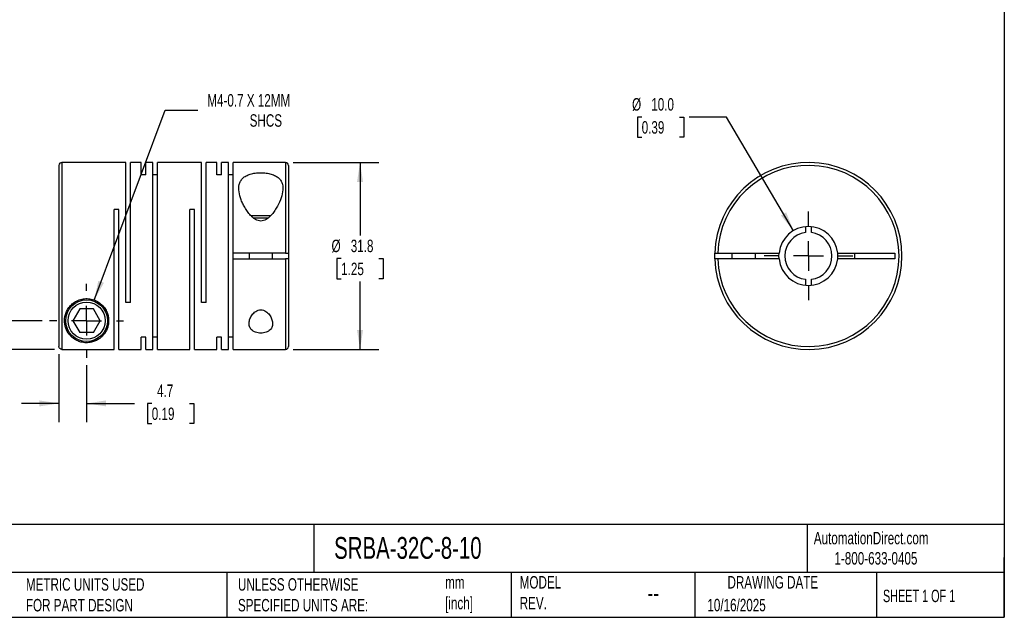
# Model space of a CAD drawing. Header units: millimetres. Extents: x 6 to 273, y 6 to 210.
# Tile 2 of 3: x 106 to 273, y 6 to 108. Entities that reach past the tile are written whole.
import ezdxf

# ---------------------------------------------------------------- set-up
doc = ezdxf.new("R2010")
doc.units = ezdxf.units.MM
doc.linetypes.add('SLD-Center', pattern=[19.05, 15.24, -1.27, 1.27, -1.27])
doc.linetypes.add('SLD-Solid', pattern=[0])
doc.layers.add('CENTER', color=40, linetype='SLD-Center')
doc.layers.add('DIMENSIONS', color=140, linetype='SLD-Solid', lineweight=25)
doc.layers.add('TEXT', color=140, linetype='SLD-Solid', lineweight=25)
doc.styles.add('SLDTEXTSTYLE0', font='TXT', dxfattribs={"width": 0.7})
doc.styles.add('SLDTEXTSTYLE1', font='TXT', dxfattribs={"width": 0.65})
doc.dimstyles.new('SLDDIMSTYLE0', dxfattribs={"dimtxt": 2.158008, "dimasz": 3.302, "dimexe": 0, "dimexo": 0.0625, "dimgap": 0.539502, "dimtad": 0, "dimtih": 1, "dimtoh": 1, "dimdec": 1, "dimrnd": 1e-09, "dimzin": 12, "dimdsep": 46, "dimtxsty": 'SLDTEXTSTYLE0', "dimsah": 1, "dimcen": 0.09, "dimadec": 0, "dimazin": 3, "dimtfac": 1, "dimtdec": 1, "dimtmove": 0, "dimatfit": 0, "dimfxl": 0, "dimfrac": 2, "dimtolj": 1, "dimtzin": 12, "dimarcsym": 0})
doc.dimstyles.new('SLDDIMSTYLE1', dxfattribs={"dimtxt": 2.158008, "dimasz": 3.302, "dimexe": 0, "dimexo": 0.0625, "dimgap": 0.539502, "dimtad": 0, "dimtih": 1, "dimtoh": 1, "dimdec": 1, "dimrnd": 1e-09, "dimzin": 12, "dimdsep": 46, "dimtxsty": 'SLDTEXTSTYLE0', "dimsah": 1, "dimcen": 0.09, "dimadec": 0, "dimazin": 3, "dimtfac": 1, "dimtdec": 1, "dimtofl": 0, "dimtmove": 0, "dimatfit": 3, "dimfxl": 0, "dimfrac": 2, "dimtolj": 1, "dimtzin": 12, "dimarcsym": 0})
doc.dimstyles.new('SLDDIMSTYLE2', dxfattribs={"dimtxt": 2.158008, "dimasz": 3.302, "dimexe": 0, "dimexo": 0.0625, "dimgap": 0.539502, "dimtad": 0, "dimtih": 1, "dimtoh": 1, "dimdec": 1, "dimrnd": 1e-09, "dimzin": 12, "dimdsep": 46, "dimtxsty": 'SLDTEXTSTYLE0', "dimsah": 1, "dimcen": 0, "dimadec": 0, "dimazin": 3, "dimtfac": 1, "dimtdec": 1, "dimtofl": 0, "dimtmove": 0, "dimatfit": 3, "dimfxl": 0, "dimfrac": 2, "dimtolj": 1, "dimtzin": 12, "dimarcsym": 0})
doc.dimstyles.new('SLDDIMSTYLE3', dxfattribs={"dimtxt": 2.158008, "dimasz": 3.302, "dimexe": 0, "dimexo": 0.0625, "dimgap": 0.539502, "dimtad": 0, "dimtih": 1, "dimtoh": 1, "dimdec": 1, "dimrnd": 1e-09, "dimzin": 4, "dimdsep": 46, "dimtxsty": 'SLDTEXTSTYLE0', "dimsah": 1, "dimcen": 0, "dimadec": 0, "dimazin": 1, "dimtfac": 1, "dimtdec": 1, "dimtofl": 0, "dimtmove": 0, "dimatfit": 3, "dimfxl": 0, "dimfrac": 2, "dimtolj": 1, "dimtzin": 12, "dimarcsym": 0})

# ---------------------------------------------------------------- blocks, each defined once
blk = doc.blocks.new('_D')
at = {"layer": 'DIMENSIONS'}
for p, q in [((112.46, 51.11), (112.46, 39.54)), ((117.16, 49.22), (117.16, 39.54)), ((112.46, 42.71), (106.11, 42.71)), ((117.16, 42.71), (125.3, 42.71)), ((128.23, 42.71), (127.5, 42.71)), ((127.5, 42.71), (127.5, 39.29)), ((134.64, 42.71), (135.37, 42.71)), ((135.37, 42.71), (135.37, 39.29)), ((127.5, 39.29), (128.23, 39.29)), ((135.37, 39.29), (134.64, 39.29))]:
    blk.add_line(p, q, dxfattribs=at)
for points in [[(112.46, 42.71), (109.16, 43.22), (109.16, 42.21)], [(117.16, 42.71), (120.46, 42.21), (120.46, 43.22)]]:
    blk.add_solid(points, dxfattribs=at)
at = {"layer": 'DIMENSIONS', "char_height": 2.117, "attachment_point": 1, "style": 'SLDTEXTSTYLE0'}
for s, insert in [('4.7', (129.13, 45.93)), ('0.19', (128.23, 42.01))]:
    blk.add_mtext(s, dxfattribs=dict(at, insert=insert))
blk = doc.blocks.new('_D_1')
at = {"layer": 'DIMENSIONS'}
for p, q in [((85.77, 63.88), (85.05, 63.88)), ((85.05, 63.88), (85.05, 60.45)), ((92.19, 63.88), (92.91, 63.88)), ((92.91, 63.88), (92.91, 60.45)), ((96.08, 63.88), (102.43, 63.88)), ((102.43, 63.88), (102.43, 56.78)), ((85.05, 60.45), (85.77, 60.45)), ((92.91, 60.45), (92.19, 60.45)), ((109.6, 56.78), (99.25, 56.78)), ((111.69, 51.88), (99.25, 51.88)), ((102.43, 51.88), (102.43, 45.53))]:
    blk.add_line(p, q, dxfattribs=at)
for points in [[(102.43, 56.78), (102.94, 60.08), (101.92, 60.08)], [(102.43, 51.88), (101.92, 48.58), (102.94, 48.58)]]:
    blk.add_solid(points, dxfattribs=at)
at = {"layer": 'DIMENSIONS', "char_height": 2.117, "attachment_point": 1, "style": 'SLDTEXTSTYLE0'}
for s, insert in [('4.9', (86.67, 67.09)), ('0.19', (85.77, 63.17))]:
    blk.add_mtext(s, dxfattribs=dict(at, insert=insert))
blk = doc.blocks.new('_D_2')
at = {"layer": 'DIMENSIONS'}
for p, q in [((152.23, 83.68), (166.78, 83.68)), ((163.61, 83.68), (163.61, 71.25)), ((160.4, 67.34), (159.68, 67.34)), ((159.68, 67.34), (159.68, 63.91)), ((166.82, 67.34), (167.54, 67.34)), ((167.54, 67.34), (167.54, 63.91)), ((159.68, 63.91), (160.4, 63.91)), ((167.54, 63.91), (166.82, 63.91)), ((163.61, 51.88), (163.61, 63.43)), ((152.23, 51.88), (166.78, 51.88))]:
    blk.add_line(p, q, dxfattribs=at)
for points in [[(163.61, 83.68), (163.1, 80.37), (164.12, 80.37)], [(163.61, 51.88), (164.12, 55.18), (163.1, 55.18)]]:
    blk.add_solid(points, dxfattribs=at)
at = {"layer": 'DIMENSIONS', "char_height": 2.117, "attachment_point": 1, "style": 'SLDTEXTSTYLE0'}
for s, insert in [('%%c', (158.77, 70.55)), ('31.8', (162.03, 70.55)), ('1.25', (160.4, 66.64))]:
    blk.add_mtext(s, dxfattribs=dict(at, insert=insert))
blk = doc.blocks.new('_D_3')
at = {"layer": 'DIMENSIONS'}
for p, q in [((118.47, 60.29), (130.52, 92.58)), ((130.52, 92.58), (136.08, 92.58))]:
    blk.add_line(p, q, dxfattribs=at)
blk.add_solid([(118.47, 60.29), (120.1, 63.21), (119.15, 63.56)], dxfattribs=at)
at = {"layer": 'DIMENSIONS', "attachment_point": 1, "style": 'SLDTEXTSTYLE0'}
for s, insert, char_height in [('M4-0.7 X 12MM', (137.66, 95.3), 2.1167), ('SHCS', (144.86, 91.87), 2.117)]:
    blk.add_mtext(s, dxfattribs=dict(at, insert=insert, char_height=char_height))
blk = doc.blocks.new('SW_CENTERMARKSYMBOL_0')
at = {"layer": 'CENTER', "color": 0}
for p, q in [((0, 5.08), (0, 6.29)), ((0, 0), (0, 2.54)), ((-5.08, 0), (-6.29, 0)), ((0, 0), (-2.54, 0)), ((0, 0), (0, -2.54)), ((0, 0), (2.54, 0)), ((5.08, 0), (6.29, 0)), ((0, -5.08), (0, -6.29))]:
    blk.add_line(p, q, dxfattribs=at)
blk = doc.blocks.new('_D_4')
at = {"layer": 'DIMENSIONS'}
for p, q in [((211.45, 91.4), (210.73, 91.4)), ((210.73, 91.4), (210.73, 87.97)), ((217.86, 91.4), (218.59, 91.4)), ((218.59, 91.4), (218.59, 87.97)), ((225.84, 91.4), (219.49, 91.4)), ((237.23, 72.08), (225.84, 91.4)), ((210.73, 87.97), (211.45, 87.97)), ((218.59, 87.97), (217.86, 87.97))]:
    blk.add_line(p, q, dxfattribs=at)
blk.add_solid([(237.23, 72.08), (235.99, 75.19), (235.11, 74.67)], dxfattribs=at)
at = {"layer": 'DIMENSIONS', "char_height": 2.117, "attachment_point": 1, "style": 'SLDTEXTSTYLE0'}
for s, insert in [('%%c', (209.82, 94.61)), ('10.0', (213.08, 94.61)), ('0.39', (211.45, 90.7))]:
    blk.add_mtext(s, dxfattribs=dict(at, insert=insert))
blk = doc.blocks.new('SW_CENTERMARKSYMBOL_1')
at = {"layer": 'CENTER', "color": 0}
for p, q in [((0, 5.08), (0, 7.54)), ((0, 0), (0, 2.54)), ((-5.08, 0), (-7.54, 0)), ((0, 0), (-2.54, 0)), ((0, 0), (0, -2.54)), ((0, 0), (2.54, 0)), ((5.08, 0), (7.54, 0)), ((0, -5.08), (0, -7.54))]:
    blk.add_line(p, q, dxfattribs=at)

msp = doc.modelspace()

# ---------------------------------------------------------------- linework, layer by layer
for p, q in [((123.84, 83.68), (112.96, 83.68)), ((112.96, 83.68), (112.96, 51.88)), ((123.84, 59.88), (123.84, 83.68)), ((126.44, 83.68), (124.64, 83.68)), ((124.64, 59.88), (124.64, 83.68)), ((126.44, 81.57), (126.44, 83.68)), ((128.42, 83.68), (127.24, 83.68)), ((127.24, 81.57), (127.24, 83.68)), ((128.42, 51.88), (128.42, 83.68)), ((136.68, 83.68), (129.22, 83.68)), ((129.22, 51.88), (129.22, 83.68)), ((136.68, 59.88), (136.68, 83.68)), ((139.28, 83.68), (137.48, 83.68)), ((137.48, 59.88), (137.48, 83.68)), ((139.28, 81.57), (139.28, 83.68)), ((141.26, 83.68), (140.08, 83.68)), ((140.08, 81.57), (140.08, 83.68)), ((141.26, 51.88), (141.26, 83.68)), ((150.96, 83.68), (142.06, 83.68)), ((142.06, 68.28), (142.06, 83.68)), ((150.96, 83.68), (150.96, 68.28)), ((112.46, 83.18), (112.46, 52.38)), ((151.46, 83.18), (151.46, 68.28)), ((127.24, 81.57), (126.44, 81.57)), ((129.22, 81.57), (128.42, 81.57)), ((140.08, 81.57), (139.28, 81.57)), ((142.06, 81.57), (141.26, 81.57)), ((122.66, 75.68), (121.86, 75.68)), ((121.86, 51.88), (121.86, 75.68)), ((122.66, 51.88), (122.66, 75.68)), ((135.5, 75.68), (134.7, 75.68)), ((134.7, 51.88), (134.7, 75.68)), ((135.5, 51.88), (135.5, 75.68)), ((146.76, 74.58), (145.11, 74.58)), ((146.76, 74.18), (145.56, 74.18)), ((148.4, 74.58), (146.76, 74.58)), ((147.95, 74.18), (146.76, 74.18)), ((239.27, 72.75), (239.27, 71.75)), ((240.27, 71.75), (240.27, 72.75)), ((150.96, 68.28), (142.06, 68.28)), ((142.06, 67.28), (142.06, 68.28)), ((142.06, 51.88), (142.06, 67.28)), ((142.06, 67.28), (150.96, 67.28)), ((144.76, 68.28), (144.76, 67.28)), ((148.76, 67.28), (148.76, 68.28)), ((150.96, 67.28), (150.96, 51.88)), ((151.46, 68.28), (151.46, 67.28)), ((151.46, 67.28), (151.46, 52.38)), ((224.37, 68.28), (234.79, 68.28)), ((234.79, 67.28), (224.37, 67.28)), ((226.77, 68.28), (226.77, 67.28)), ((230.77, 67.28), (230.77, 68.28)), ((244.74, 68.28), (254.47, 68.28)), ((254.47, 67.28), (244.74, 67.28)), ((247.67, 67.28), (247.67, 68.28)), ((254.47, 68.28), (254.47, 67.28)), ((239.27, 63.81), (239.27, 62.8)), ((240.27, 62.8), (240.27, 63.81)), ((116, 58.78), (114.85, 56.78)), ((118.31, 58.78), (116, 58.78)), ((119.47, 56.78), (118.31, 58.78)), ((124.64, 59.88), (123.84, 59.88)), ((137.48, 59.88), (136.68, 59.88)), ((114.85, 56.78), (116, 54.78)), ((118.31, 54.78), (119.47, 56.78)), ((118.31, 54.78), (116, 54.78)), ((127.24, 53.98), (126.44, 53.98)), ((126.44, 51.88), (126.44, 53.98)), ((127.24, 51.88), (127.24, 53.98)), ((129.22, 53.98), (128.42, 53.98)), ((140.08, 53.98), (139.28, 53.98)), ((139.28, 51.88), (139.28, 53.98)), ((140.08, 51.88), (140.08, 53.98)), ((142.06, 53.98), (141.26, 53.98)), ((112.96, 51.88), (121.86, 51.88)), ((122.66, 51.88), (126.44, 51.88)), ((127.24, 51.88), (128.42, 51.88)), ((129.22, 51.88), (134.7, 51.88)), ((135.5, 51.88), (139.28, 51.88)), ((140.08, 51.88), (141.26, 51.88)), ((142.06, 51.88), (150.96, 51.88))]:
    msp.add_line(p, q)
at = {"flags": 128}
for points in [[(223.87, 67.28), (223.87, 67.78), (223.87, 68.28)], [(234.77, 67.78), (234.79, 68.23), (234.79, 68.28)], [(234.79, 67.28), (234.79, 67.32), (234.77, 67.78)]]:
    msp.add_lwpolyline(points, dxfattribs=at)
for radius in [3.55, 3.15]:
    msp.add_circle((117.16, 56.78), radius)
for centre, radius, start, end in [((112.96, 83.18), 0.5, 90, 180), ((150.96, 83.18), 0.5, 0, 90), ((239.77, 67.78), 15.9, 181.8021, 178.1979), ((239.77, 67.78), 15.4, 181.8606, 178.1394), ((239.77, 67.78), 5, 5.7392, 174.2608), ((239.77, 67.78), 4, 97.1808, 262.8192), ((239.77, 67.78), 4, 277.1808, 82.8192), ((239.77, 67.78), 5, 185.7392, 354.2608), ((239.77, 67.78), 5, 354.2608, 5.7392), ((150.96, 52.38), 0.5, 270, 0)]:
    msp.add_arc(centre, radius, start, end)
for points, knots in [([(146.76, 73.71), (146.92, 73.71), (147.07, 73.74), (147.37, 73.83), (147.51, 73.89), (147.91, 74.12), (148.14, 74.32), (148.56, 74.74), (148.75, 74.96), (149.09, 75.42), (149.24, 75.65), (149.67, 76.35), (149.9, 76.84), (150.27, 77.78), (150.4, 78.24), (150.53, 79.14), (150.53, 79.57), (150.37, 80.16), (150.3, 80.35), (150.09, 80.7), (149.96, 80.86), (149.65, 81.16), (149.46, 81.29), (149.02, 81.52), (148.78, 81.62), (148.38, 81.73), (148.24, 81.77), (147.95, 81.83), (147.81, 81.85), (147.36, 81.91), (147.05, 81.93), (146.58, 81.93), (146.43, 81.92), (146.12, 81.9), (145.96, 81.89), (145.52, 81.82), (145.24, 81.77), (144.7, 81.61), (144.46, 81.51), (144.04, 81.28), (143.85, 81.14), (143.54, 80.85), (143.41, 80.68), (143.21, 80.33), (143.14, 80.14), (142.99, 79.55), (142.99, 79.12), (143.12, 78.23), (143.25, 77.77), (143.52, 77.06), (143.63, 76.82), (143.87, 76.35), (143.99, 76.11), (144.28, 75.64), (144.43, 75.41), (144.78, 74.95), (144.96, 74.73), (145.28, 74.42), (145.39, 74.32), (145.62, 74.13), (145.74, 74.04), (146.01, 73.89), (146.15, 73.83), (146.45, 73.74), (146.6, 73.71), (146.76, 73.71)], [0, 0, 0, 0, 0.015625, 0.015625, 0.03125, 0.03125, 0.0625, 0.0625, 0.09375, 0.09375, 0.125, 0.125, 0.1875, 0.1875, 0.25, 0.25, 0.3125, 0.3125, 0.34375, 0.34375, 0.375, 0.375, 0.40625, 0.40625, 0.4375, 0.4375, 0.453125, 0.453125, 0.46875, 0.46875, 0.5, 0.5, 0.515625, 0.515625, 0.53125, 0.53125, 0.5625, 0.5625, 0.59375, 0.59375, 0.625, 0.625, 0.65625, 0.65625, 0.6875, 0.6875, 0.75, 0.75, 0.8125, 0.8125, 0.84375, 0.84375, 0.875, 0.875, 0.90625, 0.90625, 0.9375, 0.9375, 0.953125, 0.953125, 0.96875, 0.96875, 0.984375, 0.984375, 1, 1, 1, 1]), ([(150.96, 68.28), (151.09, 68.28), (151.22, 68.28), (151.4, 68.28), (151.46, 68.28), (151.46, 68.28)], [0, 0, 0, 0, 0.5, 0.5, 1, 1, 1, 1]), ([(151.46, 67.28), (151.46, 67.28), (151.4, 67.28), (151.22, 67.28), (151.09, 67.28), (150.96, 67.28)], [0, 0, 0, 0, 0.5, 0.5, 1, 1, 1, 1]), ([(223.87, 68.28), (223.87, 68.28), (223.93, 68.28), (224.11, 68.28), (224.24, 68.28), (224.37, 68.28)], [0, 0, 0, 0, 0.5, 0.5, 1, 1, 1, 1]), ([(224.37, 67.28), (224.24, 67.28), (224.11, 67.28), (223.93, 67.28), (223.87, 67.28), (223.87, 67.28)], [0, 0, 0, 0, 0.5, 0.5, 1, 1, 1, 1]), ([(113.41, 56.78), (113.41, 56.55), (113.43, 56.33), (113.5, 55.91), (113.56, 55.71), (113.76, 55.13), (113.96, 54.78), (114.32, 54.32), (114.45, 54.17), (114.75, 53.9), (114.91, 53.77), (115.26, 53.53), (115.45, 53.43), (115.78, 53.29), (115.89, 53.24), (116.14, 53.17), (116.27, 53.13), (116.54, 53.07), (116.69, 53.05), (117, 53.03), (117.15, 53.02), (117.46, 53.04), (117.62, 53.05), (117.9, 53.1), (118.04, 53.13), (118.42, 53.24), (118.65, 53.33), (119.05, 53.53), (119.23, 53.64), (119.56, 53.89), (119.71, 54.02), (119.98, 54.3), (120.11, 54.46), (120.45, 54.94), (120.63, 55.3), (120.81, 55.89), (120.85, 56.09), (120.9, 56.52), (120.91, 56.74), (120.89, 57.19), (120.86, 57.42), (120.74, 57.9), (120.66, 58.13), (120.44, 58.6), (120.3, 58.83), (120.05, 59.16), (119.96, 59.27), (119.77, 59.47), (119.66, 59.57), (119.33, 59.85), (119.08, 60.01), (118.53, 60.28), (118.24, 60.38), (117.79, 60.48), (117.63, 60.5), (117.33, 60.53), (117.17, 60.53), (116.71, 60.51), (116.4, 60.46), (115.96, 60.33), (115.81, 60.28), (115.54, 60.16), (115.4, 60.09), (115.01, 59.87), (114.78, 59.69), (114.37, 59.3), (114.19, 59.08), (113.89, 58.63), (113.77, 58.4), (113.49, 57.69), (113.41, 57.23), (113.41, 56.78)], [0, 0, 0, 0, 0.03125, 0.03125, 0.0625, 0.0625, 0.125, 0.125, 0.15625, 0.15625, 0.1875, 0.1875, 0.21875, 0.21875, 0.234375, 0.234375, 0.25, 0.25, 0.265625, 0.265625, 0.28125, 0.28125, 0.296875, 0.296875, 0.3125, 0.3125, 0.34375, 0.34375, 0.375, 0.375, 0.40625, 0.40625, 0.4375, 0.4375, 0.5, 0.5, 0.53125, 0.53125, 0.5625, 0.5625, 0.59375, 0.59375, 0.625, 0.625, 0.65625, 0.65625, 0.671875, 0.671875, 0.6875, 0.6875, 0.71875, 0.71875, 0.75, 0.75, 0.765625, 0.765625, 0.78125, 0.78125, 0.8125, 0.8125, 0.828125, 0.828125, 0.84375, 0.84375, 0.875, 0.875, 0.90625, 0.90625, 0.9375, 0.9375, 1, 1, 1, 1]), ([(146.76, 58.62), (146.6, 58.62), (146.44, 58.59), (146.14, 58.49), (146.01, 58.42), (145.76, 58.26), (145.65, 58.17), (145.45, 57.97), (145.36, 57.87), (145.12, 57.55), (145, 57.32), (144.83, 56.87), (144.78, 56.64), (144.75, 56.31), (144.76, 56.2), (144.78, 55.99), (144.8, 55.88), (144.87, 55.68), (144.92, 55.58), (145.03, 55.39), (145.11, 55.3), (145.36, 55.06), (145.58, 54.92), (145.99, 54.77), (146.14, 54.73), (146.45, 54.68), (146.61, 54.67), (146.92, 54.67), (147.08, 54.68), (147.39, 54.73), (147.53, 54.77), (147.8, 54.87), (147.93, 54.93), (148.15, 55.07), (148.24, 55.14), (148.5, 55.39), (148.61, 55.58), (148.75, 55.99), (148.77, 56.21), (148.74, 56.65), (148.68, 56.88), (148.51, 57.33), (148.39, 57.55), (148.15, 57.87), (148.06, 57.98), (147.86, 58.17), (147.75, 58.26), (147.51, 58.43), (147.37, 58.49), (147.07, 58.59), (146.92, 58.62), (146.76, 58.62)], [0, 0, 0, 0, 0.03125, 0.03125, 0.0625, 0.0625, 0.09375, 0.09375, 0.125, 0.125, 0.1875, 0.1875, 0.25, 0.25, 0.28125, 0.28125, 0.3125, 0.3125, 0.34375, 0.34375, 0.375, 0.375, 0.4375, 0.4375, 0.46875, 0.46875, 0.5, 0.5, 0.53125, 0.53125, 0.5625, 0.5625, 0.59375, 0.59375, 0.625, 0.625, 0.6875, 0.6875, 0.75, 0.75, 0.8125, 0.8125, 0.875, 0.875, 0.90625, 0.90625, 0.9375, 0.9375, 0.96875, 0.96875, 1, 1, 1, 1]), ([(112.96, 51.88), (112.83, 51.88), (112.7, 51.94), (112.51, 52.12), (112.46, 52.25), (112.46, 52.38)], [0, 0, 0, 0, 0.5, 0.5, 1, 1, 1, 1])]:
    msp.add_open_spline(points, degree=3, knots=knots)
at = {"layer": 'TEXT'}
for p, q in [((273.05, 209.55), (273.05, 6.35)), ((273.05, 22.13), (6.35, 22.13)), ((155.76, 22.13), (155.76, 13.97)), ((239.58, 22.13), (239.58, 13.97)), ((273.05, 6.35), (273.05, 16.51)), ((273.05, 13.97), (6.35, 13.97)), ((141, 13.97), (141, 6.35)), ((189.3, 13.97), (189.3, 6.35)), ((220.47, 13.97), (220.47, 6.35)), ((251.35, 13.97), (251.35, 6.35)), ((6.35, 6.35), (273.05, 6.35))]:
    msp.add_line(p, q, dxfattribs=at)

# ---------------------------------------------------------------- block references
at = {"layer": 'CENTER'}
for name, p in [('SW_CENTERMARKSYMBOL_1', (239.77, 67.78)), ('SW_CENTERMARKSYMBOL_0', (117.16, 56.78))]:
    msp.add_blockref(name, p, dxfattribs=at)

# ---------------------------------------------------------------- texts
at = {"layer": 'TEXT'}
for s, insert, char_height, attachment_point, style in [('AutomationDirect.com', (240.69, 20.88), 2.1167, 1, 'SLDTEXTSTYLE0'), ('SRBA-32C-8-10', (159.21, 20), 3.7042, 1, 'SLDTEXTSTYLE0'), ('1-800-633-0405', (244.19, 17.44), 2.1167, 1, 'SLDTEXTSTYLE0'), ('MODEL ^JREV.', (190.73, 13.36), 2.1167, 1, 'SLDTEXTSTYLE0'), ('DRAWING DATE', (233.73, 13.36), 2.1167, 2, 'SLDTEXTSTYLE0'), ('METRIC UNITS USED ^JFOR PART DESIGN', (106.85, 13), 2.1167, 1, 'SLDTEXTSTYLE0'), ('UNLESS OTHERWISE ^JSPECIFIED UNITS ARE:', (142.87, 13), 2.1167, 1, 'SLDTEXTSTYLE0'), ('mm^J[inch]', (178.06, 13.36), 2.117, 1, 'SLDTEXTSTYLE0'), ('--', (212.43, 12.08), 3.175, 1, 'SLDTEXTSTYLE0'), ('SHEET 1 OF 1', (252.44, 11.05), 2.1167, 1, 'SLDTEXTSTYLE1'), ('10/16/2025', (222.61, 9.49), 2.117, 1, 'SLDTEXTSTYLE0')]:
    msp.add_mtext(s, dxfattribs=dict(at, insert=insert, char_height=char_height, attachment_point=attachment_point, style=style))

# ---------------------------------------------------------------- dimensions: what is measured, and where the dimension line sits
at = {"layer": 'DIMENSIONS'}
dim = msp.add_diameter_dim_2p(p1=(115.85, 53.26), p2=(118.47, 60.29), text='M4-0.7 X 12MM\\PSHCS', dimstyle='SLDDIMSTYLE2', override={"dimpost": '<>'}, dxfattribs=at)
dim.commit()
dim.dimension.update_dxf_attribs({"geometry": '_D_3', "text_midpoint": (148.83, 92.58), "dimtype": 163})
dim = msp.add_diameter_dim_2p(p1=(242.3, 63.47), p2=(237.23, 72.08), dimstyle='SLDDIMSTYLE3', dxfattribs=at)
dim.commit()
dim.dimension.update_dxf_attribs({"geometry": '_D_4', "text_midpoint": (214.66, 91.4), "dimtype": 163})
dim = msp.add_linear_dim(base=(163.61, 51.88), p1=(150.96, 83.68), p2=(150.96, 51.88), angle=90, text='%%c<>', dimstyle='SLDDIMSTYLE1', dxfattribs=at)
dim.commit()
dim.dimension.update_dxf_attribs({"geometry": '_D_2', "text_midpoint": (163.61, 67.34), "dimtype": 160})
dim = msp.add_linear_dim(base=(102.43, 56.78), p1=(112.96, 51.88), p2=(110.87, 56.78), angle=90, dimstyle='SLDDIMSTYLE0', dxfattribs=at)
dim.commit()
dim.dimension.update_dxf_attribs({"geometry": '_D_1', "text_midpoint": (102.43, 63.88), "dimtype": 160})
dim = msp.add_linear_dim(base=(117.16, 42.71), p1=(112.46, 52.38), p2=(117.16, 50.49), dimstyle='SLDDIMSTYLE0', dxfattribs=at)
dim.commit()
dim.dimension.update_dxf_attribs({"geometry": '_D', "text_midpoint": (131.44, 42.71), "dimtype": 160})

doc.saveas('drawing.dxf')
